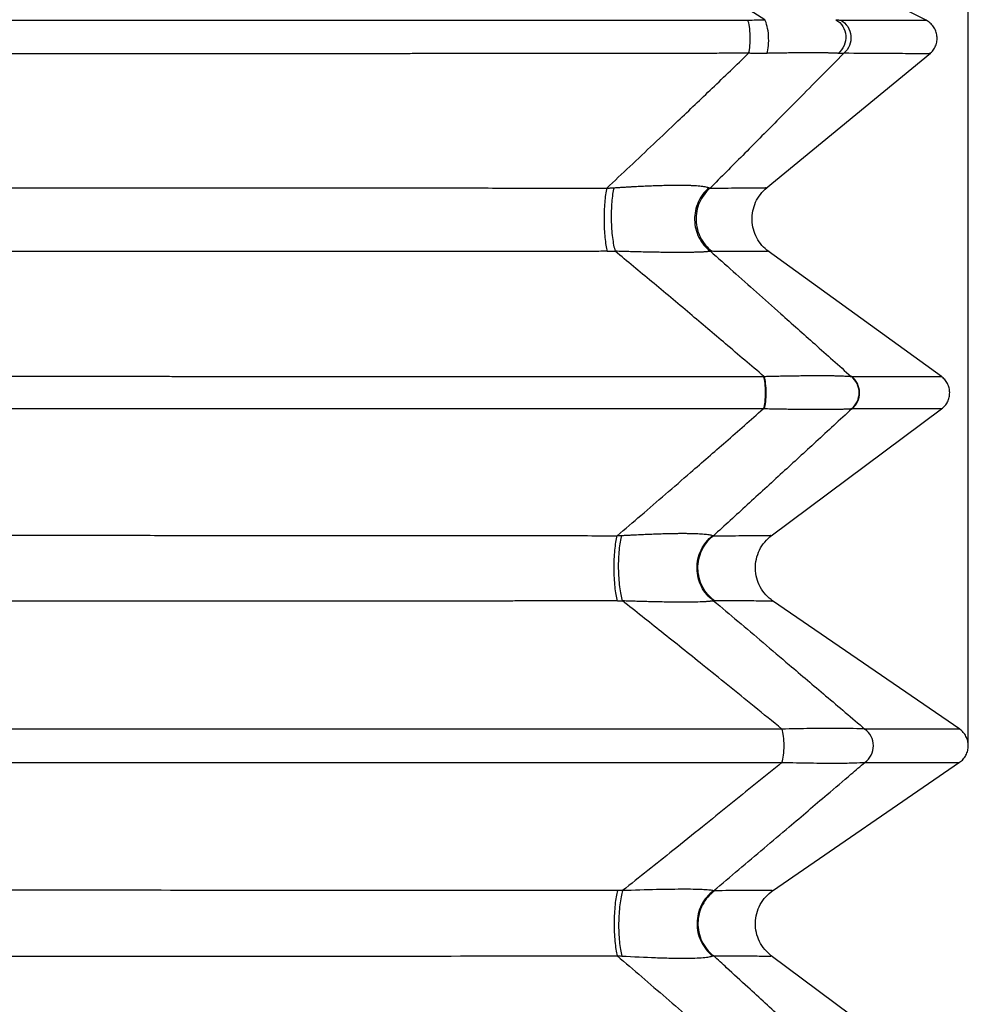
# Model space of a CAD drawing. Header units: millimetres. Extents: x 0 to 1118, y 0 to 864.
# Tile 15 of 25: x 498 to 592, y 487 to 585. Entities that reach past the tile are written whole.
import ezdxf

# ---------------------------------------------------------------- set-up
doc = ezdxf.new("R2010")
doc.units = ezdxf.units.MM
doc.header["$LTSCALE"] = 4
doc.layers.add('DIMENSIONS', color=140, linetype='Continuous', lineweight=25)
doc.styles.add('SLDTEXTSTYLE0', font='TXT', dxfattribs={"width": 0.7})
doc.dimstyles.new('SLDDIMSTYLE2', dxfattribs={"dimtxt": 8.632031, "dimasz": 13.208, "dimexe": 0, "dimexo": 0.0625, "dimgap": 2.158008, "dimtad": 0, "dimtih": 1, "dimtoh": 1, "dimdec": 1, "dimrnd": 1e-09, "dimzin": 12, "dimdsep": 46, "dimtxsty": 'SLDTEXTSTYLE0', "dimsah": 1, "dimcen": 0.09, "dimadec": 0, "dimazin": 3, "dimtfac": 1, "dimtdec": 1, "dimtofl": 0, "dimtmove": 0, "dimatfit": 3, "dimfxl": 0, "dimfrac": 2, "dimtolj": 1, "dimtzin": 12, "dimarcsym": 0})

# ---------------------------------------------------------------- blocks, each defined once
blk = doc.blocks.new('_D_5')
at = {"layer": 'DIMENSIONS'}
for p, q in [((404.042, 517.907), (404.042, 739.463)), ((591.953, 517.907), (591.953, 739.463)), ((404.042, 726.763), (473.453, 726.763)), ((485.15, 726.763), (482.251, 726.763)), ((482.251, 726.763), (482.251, 713.043)), ((510.8, 726.763), (513.699, 726.763)), ((513.699, 726.763), (513.699, 713.043)), ((591.953, 726.763), (522.497, 726.763)), ((482.251, 713.043), (485.15, 713.043)), ((513.699, 713.043), (510.8, 713.043))]:
    blk.add_line(p, q, dxfattribs=at)
for points in [[(404.042, 726.763), (417.25, 724.731), (417.25, 728.795)], [(591.953, 726.763), (578.745, 728.795), (578.745, 724.731)]]:
    blk.add_solid(points, dxfattribs=at)
at = {"layer": 'DIMENSIONS', "char_height": 8.4667, "attachment_point": 1, "style": 'SLDTEXTSTYLE0'}
for s, insert in [('187.9', (481.559, 739.609)), ('7.40', (485.15, 723.958))]:
    blk.add_mtext(s, dxfattribs=dict(at, insert=insert))

msp = doc.modelspace()

# ---------------------------------------------------------------- linework, layer by layer
for p, q in [((587.781, 584.515), (549, 604.337)), ((571.948, 567.876), (588.207, 581.244)), ((589.303, 549.214), (572.14, 561.63)), ((572.43, 533.428), (589.321, 546.007)), ((591.108, 514.267), (572.562, 526.995)), ((572.562, 498.26), (591.107, 510.987)), ((589.321, 479.248), (572.43, 491.826))]:
    msp.add_line(p, q)
for centre, radius, start, end in [((556.134, 610.753), 49.134, 270.05941, 270.98847), ((566.595, 563.891), 2.272, 265.38982, 269.56075), ((557.159, 577.324), 50.344, 270.0579, 270.63049), ((566.85, 529.259), 2.267, 267.02733, 269.64805), ((557.159, 447.931), 50.344, 89.36951, 89.9421), ((566.85, 495.995), 2.267, 90.35195, 92.97267)]:
    msp.add_arc(centre, radius, start, end)
for points, knots in [([(571.794, 584.571), (569.886, 585.762), (566.107, 588.123), (560.462, 591.585), (554.763, 595.021), (549.009, 598.408), (543.485, 601.58), (539.915, 603.547), (538.297, 604.437)], [0, 0, 0, 0, 0.173904, 0.344524, 0.510787, 0.68639, 0.857947, 1, 1, 1, 1]), ([(425.874, 584.536), (426.247, 584.535), (427.722, 584.535), (429.83, 584.534), (432.418, 584.532), (435.391, 584.531), (439.219, 584.529), (445.195, 584.526), (452.675, 584.524), (464.79, 584.52), (479.891, 584.516), (492.212, 584.515), (498.565, 584.515), (499.324, 584.515), (500.65, 584.515), (503.304, 584.515), (507.131, 584.516), (511.677, 584.516), (517.604, 584.517), (525.129, 584.518), (532.262, 584.52), (537.592, 584.522), (540.873, 584.523), (544.149, 584.524), (547.419, 584.525), (550.683, 584.526), (553.941, 584.528), (557.192, 584.529), (560.436, 584.531), (563.672, 584.532), (566.901, 584.534), (569.047, 584.535), (570.12, 584.536)], [0, 0, 0, 0, 0.007885, 0.031251, 0.044548, 0.062502, 0.093865, 0.125004, 0.187751, 0.250005, 0.376839, 0.49998, 0.503886, 0.507793, 0.515606, 0.531231, 0.562482, 0.594503, 0.624985, 0.684798, 0.74999, 0.772731, 0.795471, 0.818208, 0.840943, 0.863674, 0.886404, 0.90913, 0.931853, 0.954572, 0.977288, 1, 1, 1, 1]), ([(570.199, 581.241), (570.257, 581.449), (570.302, 581.719), (570.359, 582.319), (570.37, 582.65), (570.355, 583.297), (570.328, 583.612), (570.244, 584.154), (570.187, 584.38), (570.12, 584.536)], [0, 0, 0, 0, 0.25, 0.25, 0.5, 0.5, 0.75, 0.75, 1, 1, 1, 1]), ([(572.006, 581.236), (572.079, 581.438), (572.133, 581.706), (572.192, 582.311), (572.196, 582.646), (572.154, 583.305), (572.108, 583.627), (571.975, 584.181), (571.889, 584.413), (571.794, 584.571)], [0, 0, 0, 0, 0.25, 0.25, 0.5, 0.5, 0.75, 0.75, 1, 1, 1, 1]), ([(578.857, 584.571), (579.131, 584.413), (579.366, 584.181), (579.702, 583.627), (579.802, 583.305), (579.844, 582.646), (579.786, 582.311), (579.524, 581.706), (579.321, 581.438), (579.069, 581.236)], [0, 0, 0, 0, 0.25, 0.25, 0.5, 0.5, 0.75, 0.75, 1, 1, 1, 1]), ([(579.324, 584.536), (579.601, 584.38), (579.84, 584.154), (580.189, 583.612), (580.298, 583.297), (580.359, 582.65), (580.311, 582.319), (580.071, 581.719), (579.878, 581.449), (579.635, 581.241)], [0, 0, 0, 0, 0.25, 0.25, 0.5, 0.5, 0.75, 0.75, 1, 1, 1, 1]), ([(579.324, 584.536), (580.627, 584.533), (583.236, 584.527), (585.811, 584.52), (587.477, 584.516), (587.68, 584.516), (587.781, 584.516)], [0, 0, 0, 0, 0.249821, 0.500063, 0.750319, 1, 1, 1, 1]), ([(588.141, 581.19), (588.261, 581.304), (588.501, 581.532), (588.741, 581.972), (588.872, 582.453), (588.88, 582.952), (588.765, 583.438), (588.534, 583.879), (588.206, 584.258), (587.923, 584.43), (587.781, 584.516)], [0, 0, 0, 0, 0.125, 0.250001, 0.375002, 0.499999, 0.624999, 0.749997, 0.874998, 1, 1, 1, 1]), ([(570.199, 581.241), (569.642, 581.241), (568.529, 581.239), (566.857, 581.237), (565.183, 581.234), (563.506, 581.232), (561.828, 581.23), (560.148, 581.228), (558.467, 581.226), (556.783, 581.224), (555.098, 581.222), (553.411, 581.22), (551.723, 581.218), (550.033, 581.216), (548.341, 581.214), (546.648, 581.213), (544.954, 581.211), (543.258, 581.21), (541.561, 581.208), (539.863, 581.207), (538.164, 581.205), (536.463, 581.204), (534.761, 581.203), (533.058, 581.201), (531.355, 581.2), (529.65, 581.199), (527.944, 581.198), (526.238, 581.197), (524.53, 581.196), (522.822, 581.195), (521.113, 581.195), (519.404, 581.194), (517.693, 581.193), (515.983, 581.193), (514.271, 581.192), (512.56, 581.191), (510.848, 581.191), (509.135, 581.191), (507.422, 581.19), (505.709, 581.19), (503.996, 581.19), (502.282, 581.19), (500.569, 581.189), (498.855, 581.189), (497.141, 581.189), (495.428, 581.189), (493.714, 581.19), (492.001, 581.19), (490.287, 581.19), (488.574, 581.19), (486.861, 581.191), (485.149, 581.191), (483.437, 581.191), (481.725, 581.192), (480.014, 581.193), (478.303, 581.193), (476.593, 581.194), (474.883, 581.195), (473.174, 581.195), (471.466, 581.196), (469.759, 581.197), (468.052, 581.198), (466.346, 581.199), (464.641, 581.2), (462.938, 581.201), (461.235, 581.203), (459.533, 581.204), (457.832, 581.205), (456.133, 581.207), (454.434, 581.208), (452.737, 581.21), (451.042, 581.211), (449.347, 581.213), (447.654, 581.214), (445.963, 581.216), (444.273, 581.218), (442.584, 581.22), (440.897, 581.222), (439.212, 581.224), (437.528, 581.226), (435.847, 581.228), (434.167, 581.23), (432.488, 581.232), (430.812, 581.234), (429.138, 581.237), (427.465, 581.239), (426.352, 581.241), (425.796, 581.241)], [0, 0, 0, 0, 0.011775, 0.02355, 0.035324, 0.047097, 0.058869, 0.070641, 0.082412, 0.094182, 0.105951, 0.117721, 0.129489, 0.141257, 0.153024, 0.164791, 0.176557, 0.188323, 0.200088, 0.211853, 0.223617, 0.235381, 0.247144, 0.258907, 0.27067, 0.282432, 0.294194, 0.305956, 0.317717, 0.329478, 0.341239, 0.352999, 0.36476, 0.37652, 0.38828, 0.40004, 0.411799, 0.423559, 0.435318, 0.447077, 0.458837, 0.470596, 0.482355, 0.494114, 0.505873, 0.517632, 0.529391, 0.54115, 0.55291, 0.564669, 0.576429, 0.588188, 0.599948, 0.611708, 0.623468, 0.635228, 0.646989, 0.65875, 0.670511, 0.682272, 0.694033, 0.705795, 0.717558, 0.72932, 0.741083, 0.752846, 0.76461, 0.776374, 0.788139, 0.799904, 0.81167, 0.823436, 0.835202, 0.84697, 0.858737, 0.870506, 0.882274, 0.894044, 0.905814, 0.917585, 0.929356, 0.941128, 0.952901, 0.964675, 0.976449, 0.988224, 1, 1, 1, 1]), ([(556.149, 567.879), (556.911, 568.594), (558.46, 570.048), (560.812, 572.27), (563.533, 574.853), (566.672, 577.85), (568.998, 580.086), (570.199, 581.241)], [0, 0, 0, 0, 0.161617, 0.3284122, 0.5003733, 0.7419895, 1, 1, 1, 1]), ([(579.635, 581.241), (578.866, 580.463), (577.361, 578.939), (575.152, 576.707), (572.582, 574.112), (569.67, 571.177), (567.464, 568.961), (566.386, 567.879)], [0, 0, 0, 0, 0.173827, 0.340368, 0.499627, 0.755637, 1, 1, 1, 1]), ([(572.006, 581.236), (571.859, 581.234), (571.564, 581.229), (571.115, 581.228), (570.66, 581.231), (570.353, 581.238), (570.199, 581.241)], [0, 0, 0, 0, 0.246678, 0.495549, 0.746645, 1, 1, 1, 1]), ([(579.069, 581.236), (579.027, 581.238), (578.942, 581.243), (578.802, 581.249), (578.655, 581.255), (578.499, 581.26), (578.335, 581.265), (578.162, 581.27), (577.981, 581.274), (577.792, 581.277), (577.594, 581.28), (577.389, 581.282), (577.175, 581.284), (576.954, 581.286), (576.724, 581.287), (576.486, 581.287), (576.241, 581.287), (575.987, 581.287), (575.726, 581.286), (575.458, 581.284), (575.181, 581.282), (574.897, 581.28), (574.605, 581.277), (574.306, 581.274), (573.999, 581.27), (573.685, 581.265), (573.364, 581.261), (573.035, 581.255), (572.699, 581.249), (572.356, 581.243), (572.123, 581.239), (572.006, 581.236)], [0, 0, 0, 0, 0.0361278, 0.071911, 0.1073723, 0.1425352, 0.1774233, 0.2120612, 0.2464739, 0.2806867, 0.3147252, 0.3486157, 0.3823845, 0.4160583, 0.4496639, 0.4832284, 0.516779, 0.5503429, 0.5839474, 0.6176197, 0.6513869, 0.6852759, 0.7193133, 0.7535252, 0.7879375, 0.8225754, 0.8574638, 0.892627, 0.9280887, 0.9638722, 1, 1, 1, 1]), ([(579.635, 581.241), (579.592, 581.238), (579.507, 581.231), (579.369, 581.228), (579.224, 581.229), (579.121, 581.234), (579.069, 581.236)], [0, 0, 0, 0, 0.253347, 0.504441, 0.753315, 1, 1, 1, 1]), ([(588.141, 581.19), (588.141, 581.19), (588.319, 581.189), (587.706, 581.192), (586.194, 581.201), (583.561, 581.217), (580.943, 581.233), (579.635, 581.241)], [0, 0, 0, 0, 0.000014, 0.24978, 0.500012, 0.750222, 1, 1, 1, 1]), ([(439.846, 567.879), (440.435, 567.88), (441.614, 567.881), (443.389, 567.884), (445.172, 567.886), (446.962, 567.889), (448.76, 567.891), (450.565, 567.893), (452.379, 567.895), (454.199, 567.897), (456.027, 567.899), (457.863, 567.901), (459.706, 567.902), (461.556, 567.904), (463.413, 567.905), (465.278, 567.907), (467.149, 567.908), (469.028, 567.91), (470.913, 567.911), (472.806, 567.912), (474.705, 567.913), (476.611, 567.914), (478.523, 567.915), (480.443, 567.916), (482.368, 567.916), (484.301, 567.917), (486.239, 567.918), (488.184, 567.918), (490.135, 567.919), (492.092, 567.919), (494.055, 567.919), (496.024, 567.919), (498.5, 567.919), (501.478, 567.919), (504.955, 567.919), (508.426, 567.918), (511.891, 567.917), (515.349, 567.916), (518.8, 567.915), (522.243, 567.913), (525.678, 567.911), (529.105, 567.908), (532.522, 567.906), (535.929, 567.903), (539.327, 567.9), (542.714, 567.896), (546.09, 567.892), (549.455, 567.888), (552.808, 567.884), (555.036, 567.88), (556.149, 567.879)], [0, 0, 0, 0, 0.015374, 0.030799, 0.046275, 0.061802, 0.077379, 0.093007, 0.108685, 0.124414, 0.140193, 0.156023, 0.171903, 0.187834, 0.203814, 0.219845, 0.235926, 0.252057, 0.268238, 0.28447, 0.300751, 0.317082, 0.333463, 0.349893, 0.366374, 0.382904, 0.399484, 0.416113, 0.432792, 0.44952, 0.466297, 0.483124, 0.5, 0.529757, 0.559473, 0.589147, 0.618779, 0.648368, 0.677915, 0.707418, 0.736878, 0.766294, 0.795666, 0.824993, 0.854275, 0.883512, 0.912703, 0.941849, 0.970948, 1, 1, 1, 1]), ([(556.149, 567.879), (556.062, 567.491), (555.992, 567), (555.899, 565.904), (555.877, 565.301), (555.883, 564.103), (555.913, 563.508), (556.018, 562.445), (556.094, 561.977), (556.185, 561.619)], [0, 0, 0, 0, 0.25, 0.25, 0.5, 0.5, 0.75, 0.75, 1, 1, 1, 1]), ([(556.149, 567.879), (556.267, 567.885), (556.502, 567.897), (556.737, 567.912), (556.854, 567.92)], [0, 0, 0, 0, 0.501523, 1, 1, 1, 1]), ([(556.854, 567.92), (556.76, 567.536), (556.687, 567.045), (556.597, 565.946), (556.58, 565.34), (556.604, 564.132), (556.646, 563.532), (556.78, 562.459), (556.873, 561.987), (556.982, 561.626)], [0, 0, 0, 0, 0.25, 0.25, 0.5, 0.5, 0.75, 0.75, 1, 1, 1, 1]), ([(556.854, 567.92), (556.984, 567.928), (557.244, 567.945), (557.628, 567.969), (558.005, 567.992), (558.375, 568.013), (558.737, 568.033), (559.091, 568.052), (559.438, 568.069), (559.778, 568.086), (560.109, 568.1), (560.433, 568.114), (560.749, 568.126), (561.058, 568.137), (561.358, 568.146), (561.651, 568.155), (561.936, 568.162), (562.212, 568.167), (562.481, 568.172), (562.742, 568.175), (562.995, 568.177), (563.32, 568.178), (563.707, 568.176), (564.137, 568.168), (564.531, 568.155), (564.891, 568.137), (565.215, 568.114), (565.503, 568.086), (565.755, 568.052), (565.971, 568.013), (566.152, 567.969), (566.24, 567.936), (566.284, 567.92)], [0, 0, 0, 0, 0.027651, 0.054909, 0.081789, 0.108309, 0.134487, 0.160341, 0.185891, 0.211156, 0.236156, 0.260914, 0.285449, 0.309786, 0.333945, 0.357952, 0.381828, 0.4056, 0.42929, 0.452925, 0.476529, 0.500126, 0.547291, 0.594584, 0.642203, 0.690341, 0.739187, 0.78892, 0.839712, 0.891724, 0.945106, 1, 1, 1, 1]), ([(566.284, 567.92), (565.828, 567.536), (565.457, 567.045), (564.963, 565.946), (564.839, 565.34), (564.864, 564.132), (565.012, 563.532), (565.55, 562.459), (565.94, 561.987), (566.412, 561.626)], [0, 0, 0, 0, 0.25, 0.25, 0.5, 0.5, 0.75, 0.75, 1, 1, 1, 1]), ([(566.386, 567.879), (565.937, 567.491), (565.575, 567), (565.096, 565.904), (564.98, 565.301), (565.017, 564.103), (565.17, 563.508), (565.714, 562.445), (566.105, 561.977), (566.577, 561.619)], [0, 0, 0, 0, 0.25, 0.25, 0.5, 0.5, 0.75, 0.75, 1, 1, 1, 1]), ([(566.284, 567.92), (566.302, 567.912), (566.338, 567.897), (566.37, 567.885), (566.386, 567.879)], [0, 0, 0, 0, 0.498479, 1, 1, 1, 1]), ([(566.386, 567.879), (567.365, 567.886), (569.325, 567.901), (571.076, 567.913), (571.976, 567.919), (571.908, 567.919), (571.886, 567.919)], [0, 0, 0, 0, 0.28462, 0.570315, 0.856687, 1, 1, 1, 1]), ([(572.197, 561.589), (571.962, 561.784), (571.493, 562.173), (570.979, 562.941), (570.641, 563.795), (570.509, 564.705), (570.585, 565.622), (570.869, 566.495), (571.334, 567.292), (571.779, 567.71), (572.001, 567.919)], [0, 0, 0, 0, 0.125001, 0.250003, 0.375004, 0.500003, 0.625003, 0.750002, 0.875001, 1, 1, 1, 1]), ([(556.185, 561.619), (555.645, 561.618), (554.564, 561.617), (552.94, 561.615), (551.313, 561.614), (549.683, 561.612), (548.051, 561.611), (546.415, 561.609), (544.777, 561.608), (543.136, 561.606), (541.493, 561.605), (539.846, 561.604), (538.198, 561.603), (536.546, 561.602), (534.893, 561.6), (533.237, 561.599), (531.578, 561.598), (529.917, 561.597), (528.254, 561.596), (526.589, 561.596), (524.922, 561.595), (523.253, 561.594), (521.581, 561.593), (519.908, 561.593), (518.232, 561.592), (516.555, 561.592), (514.876, 561.591), (513.195, 561.591), (511.512, 561.59), (509.828, 561.59), (508.142, 561.59), (506.455, 561.589), (504.766, 561.589), (503.076, 561.589), (501.384, 561.589), (499.691, 561.589), (497.279, 561.589), (494.156, 561.589), (490.332, 561.59), (486.535, 561.59), (482.765, 561.591), (479.022, 561.592), (475.308, 561.593), (471.622, 561.595), (467.965, 561.597), (464.338, 561.599), (460.742, 561.601), (457.175, 561.603), (453.64, 561.606), (450.136, 561.609), (446.664, 561.612), (443.224, 561.615), (440.945, 561.618), (439.81, 561.619)], [0, 0, 0, 0, 0.014096, 0.028203, 0.042322, 0.056452, 0.070594, 0.084747, 0.098912, 0.113088, 0.127275, 0.141474, 0.155684, 0.169905, 0.184137, 0.19838, 0.212635, 0.2269, 0.241177, 0.255464, 0.269763, 0.284072, 0.298393, 0.312724, 0.327066, 0.341419, 0.355783, 0.370157, 0.384542, 0.398938, 0.413344, 0.427761, 0.442188, 0.456626, 0.471074, 0.485533, 0.500002, 0.532876, 0.565534, 0.597978, 0.630206, 0.662218, 0.694014, 0.725593, 0.756955, 0.788099, 0.819026, 0.849735, 0.880226, 0.910498, 0.940551, 0.970385, 1, 1, 1, 1]), ([(571.709, 549.227), (570.447, 550.301), (568.008, 552.377), (564.304, 555.507), (560.659, 558.568), (558.187, 560.623), (556.982, 561.626)], [0, 0, 0, 0, 0.258565, 0.499633, 0.755917, 1, 1, 1, 1]), ([(566.412, 561.626), (566.391, 561.622), (566.349, 561.614), (566.273, 561.603), (566.189, 561.592), (566.095, 561.582), (565.993, 561.572), (565.881, 561.563), (565.76, 561.555), (565.63, 561.547), (565.491, 561.54), (565.343, 561.534), (565.185, 561.528), (565.02, 561.523), (564.845, 561.519), (564.661, 561.515), (564.468, 561.511), (564.267, 561.509), (564.057, 561.507), (563.838, 561.505), (563.611, 561.504), (563.296, 561.504), (562.881, 561.505), (562.35, 561.509), (561.787, 561.514), (561.192, 561.523), (560.566, 561.534), (559.909, 561.547), (559.221, 561.563), (558.502, 561.582), (557.754, 561.603), (557.241, 561.618), (556.982, 561.626)], [0, 0, 0, 0, 0.027644, 0.054893, 0.081763, 0.108272, 0.134438, 0.16028, 0.185816, 0.211068, 0.236055, 0.260799, 0.285322, 0.309646, 0.333795, 0.357791, 0.381659, 0.405424, 0.429108, 0.452738, 0.476339, 0.499934, 0.547146, 0.594474, 0.642119, 0.690276, 0.739136, 0.788881, 0.839682, 0.891702, 0.945095, 1, 1, 1, 1]), ([(566.412, 561.626), (567.161, 560.963), (568.683, 559.615), (571.006, 557.552), (573.701, 555.155), (576.827, 552.371), (579.154, 550.294), (580.359, 549.219)], [0, 0, 0, 0, 0.161363, 0.328157, 0.500367, 0.741425, 1, 1, 1, 1]), ([(572.072, 561.59), (572.054, 561.59), (572.017, 561.59), (571.949, 561.59), (571.872, 561.591), (571.785, 561.591), (571.687, 561.592), (571.58, 561.592), (571.462, 561.593), (571.335, 561.593), (571.198, 561.594), (571.052, 561.595), (570.896, 561.596), (570.731, 561.597), (570.556, 561.598), (570.373, 561.598), (570.18, 561.599), (569.978, 561.601), (569.767, 561.602), (569.548, 561.603), (569.32, 561.604), (569.083, 561.605), (568.837, 561.607), (568.584, 561.608), (568.321, 561.609), (568.051, 561.611), (567.773, 561.612), (567.486, 561.614), (567.191, 561.615), (566.89, 561.617), (566.681, 561.618), (566.577, 561.619)], [0, 0, 0, 0, 0.035974, 0.071842, 0.107605, 0.143261, 0.178812, 0.214256, 0.249595, 0.284826, 0.319952, 0.354971, 0.389884, 0.42469, 0.459389, 0.493981, 0.528467, 0.562845, 0.597117, 0.631281, 0.665339, 0.699289, 0.733131, 0.766867, 0.800494, 0.834015, 0.867427, 0.900732, 0.933929, 0.967019, 1, 1, 1, 1]), ([(571.709, 549.227), (571.837, 549.23), (572.091, 549.237), (572.465, 549.246), (572.833, 549.254), (573.194, 549.262), (573.548, 549.27), (573.894, 549.276), (574.233, 549.283), (574.565, 549.288), (574.889, 549.293), (575.205, 549.298), (575.514, 549.302), (575.815, 549.305), (576.109, 549.308), (576.395, 549.31), (576.672, 549.311), (576.942, 549.312), (577.282, 549.313), (577.681, 549.311), (578.124, 549.308), (578.537, 549.302), (578.921, 549.294), (579.273, 549.284), (579.594, 549.271), (579.883, 549.256), (580.143, 549.239), (580.286, 549.226), (580.359, 549.219)], [0, 0, 0, 0, 0.031136, 0.06196, 0.09249, 0.122743, 0.152738, 0.182493, 0.212028, 0.241361, 0.270512, 0.299502, 0.328351, 0.357079, 0.385709, 0.414261, 0.442756, 0.471217, 0.499665, 0.553386, 0.607249, 0.661398, 0.715974, 0.771118, 0.826965, 0.883644, 0.941283, 1, 1, 1, 1]), ([(424.341, 549.227), (424.908, 549.227), (426.04, 549.227), (427.742, 549.227), (429.446, 549.227), (431.153, 549.228), (432.861, 549.228), (434.572, 549.228), (436.284, 549.228), (437.999, 549.229), (439.716, 549.229), (441.434, 549.229), (443.154, 549.229), (444.877, 549.23), (446.6, 549.23), (448.326, 549.23), (450.053, 549.23), (451.782, 549.23), (453.512, 549.231), (455.244, 549.231), (456.977, 549.231), (458.711, 549.231), (460.447, 549.231), (462.184, 549.231), (463.922, 549.231), (465.661, 549.232), (467.401, 549.232), (469.143, 549.232), (470.885, 549.232), (472.628, 549.232), (474.372, 549.232), (476.117, 549.232), (477.862, 549.232), (479.609, 549.232), (481.355, 549.232), (483.103, 549.232), (484.851, 549.233), (486.599, 549.233), (488.348, 549.233), (490.097, 549.233), (491.846, 549.233), (493.596, 549.233), (495.345, 549.233), (497.095, 549.233), (498.845, 549.233), (500.595, 549.233), (502.345, 549.233), (504.095, 549.233), (505.844, 549.233), (507.594, 549.233), (509.343, 549.233), (511.091, 549.233), (512.84, 549.232), (514.588, 549.232), (516.335, 549.232), (518.082, 549.232), (519.828, 549.232), (521.574, 549.232), (523.319, 549.232), (525.063, 549.232), (526.806, 549.232), (528.548, 549.232), (530.29, 549.232), (532.03, 549.231), (533.769, 549.231), (535.508, 549.231), (537.245, 549.231), (538.98, 549.231), (540.715, 549.231), (542.448, 549.231), (544.18, 549.23), (545.91, 549.23), (547.639, 549.23), (549.366, 549.23), (551.092, 549.23), (552.816, 549.229), (554.538, 549.229), (556.259, 549.229), (557.977, 549.229), (559.694, 549.228), (561.409, 549.228), (563.122, 549.228), (564.832, 549.228), (566.541, 549.227), (568.247, 549.227), (569.952, 549.227), (571.086, 549.227), (571.653, 549.227)], [0, 0, 0, 0, 0.011757, 0.023514, 0.035271, 0.047029, 0.058786, 0.070544, 0.082302, 0.09406, 0.105818, 0.117576, 0.129335, 0.141093, 0.152852, 0.164611, 0.17637, 0.18813, 0.199889, 0.211649, 0.223409, 0.235169, 0.246929, 0.258689, 0.27045, 0.28221, 0.293971, 0.305733, 0.317494, 0.329255, 0.341017, 0.352779, 0.364541, 0.376303, 0.388065, 0.399828, 0.411591, 0.423354, 0.435117, 0.44688, 0.458644, 0.470407, 0.482171, 0.493935, 0.5057, 0.517464, 0.529229, 0.540994, 0.552759, 0.564525, 0.57629, 0.588056, 0.599822, 0.611588, 0.623355, 0.635121, 0.646888, 0.658655, 0.670423, 0.68219, 0.693958, 0.705726, 0.717494, 0.729262, 0.741031, 0.7528, 0.764569, 0.776338, 0.788108, 0.799878, 0.811648, 0.823418, 0.835188, 0.846959, 0.85873, 0.870501, 0.882272, 0.894044, 0.905816, 0.917588, 0.929361, 0.941133, 0.952906, 0.964679, 0.976453, 0.988226, 1, 1, 1, 1]), ([(571.653, 549.227), (571.713, 549.043), (571.763, 548.799), (571.831, 548.244), (571.849, 547.933), (571.849, 547.309), (571.832, 546.998), (571.765, 546.44), (571.716, 546.194), (571.657, 546.008)], [0, 0, 0, 0, 0.25, 0.25, 0.5, 0.5, 0.75, 0.75, 1, 1, 1, 1]), ([(571.709, 549.227), (571.77, 549.043), (571.821, 548.799), (571.89, 548.243), (571.908, 547.932), (571.91, 547.308), (571.893, 546.996), (571.826, 546.438), (571.777, 546.193), (571.717, 546.007)], [0, 0, 0, 0, 0.25, 0.25, 0.5, 0.5, 0.75, 0.75, 1, 1, 1, 1]), ([(580.372, 546.002), (580.614, 546.189), (580.813, 546.434), (581.083, 546.992), (581.153, 547.304), (581.151, 547.926), (581.078, 548.237), (580.803, 548.792), (580.602, 549.035), (580.359, 549.219)], [0, 0, 0, 0, 0.25, 0.25, 0.5, 0.5, 0.75, 0.75, 1, 1, 1, 1]), ([(580.394, 549.219), (581.766, 549.22), (584.511, 549.222), (587.218, 549.223), (588.971, 549.224), (589.183, 549.224), (589.289, 549.224)], [0, 0, 0, 0, 0.249868, 0.500196, 0.75052, 1, 1, 1, 1]), ([(580.415, 546.006), (580.657, 546.193), (580.855, 546.439), (581.123, 546.996), (581.192, 547.307), (581.188, 547.929), (581.115, 548.239), (580.839, 548.793), (580.638, 549.035), (580.394, 549.219)], [0, 0, 0, 0, 0.25, 0.25, 0.5, 0.5, 0.75, 0.75, 1, 1, 1, 1]), ([(589.312, 546), (589.431, 546.102), (589.669, 546.305), (589.924, 546.705), (590.084, 547.148), (590.136, 547.618), (590.077, 548.086), (589.911, 548.527), (589.651, 548.924), (589.41, 549.124), (589.29, 549.224)], [0, 0, 0, 0, 0.124994, 0.249999, 0.375001, 0.499994, 0.625001, 0.749995, 0.875, 1, 1, 1, 1]), ([(571.657, 546.008), (571.09, 546.008), (569.956, 546.008), (568.253, 546.008), (566.547, 546.007), (564.84, 546.007), (563.13, 546.007), (561.418, 546.007), (559.704, 546.006), (557.988, 546.006), (556.27, 546.006), (554.55, 546.006), (552.829, 546.005), (551.105, 546.005), (549.38, 546.005), (547.654, 546.005), (545.926, 546.005), (544.196, 546.005), (542.465, 546.004), (540.732, 546.004), (538.998, 546.004), (537.263, 546.004), (535.526, 546.004), (533.788, 546.004), (532.05, 546.003), (530.31, 546.003), (528.569, 546.003), (526.827, 546.003), (525.084, 546.003), (523.34, 546.003), (521.595, 546.003), (519.85, 546.003), (518.104, 546.003), (516.357, 546.003), (514.61, 546.003), (512.862, 546.002), (511.114, 546.002), (509.365, 546.002), (507.616, 546.002), (505.867, 546.002), (504.117, 546.002), (502.368, 546.002), (500.618, 546.002), (498.868, 546.002), (497.118, 546.002), (495.368, 546.002), (493.618, 546.002), (491.868, 546.002), (490.119, 546.002), (488.369, 546.002), (486.621, 546.002), (484.872, 546.002), (483.124, 546.002), (481.376, 546.003), (479.629, 546.003), (477.882, 546.003), (476.136, 546.003), (474.391, 546.003), (472.647, 546.003), (470.903, 546.003), (469.161, 546.003), (467.419, 546.003), (465.678, 546.003), (463.938, 546.003), (462.199, 546.004), (460.462, 546.004), (458.726, 546.004), (456.99, 546.004), (455.257, 546.004), (453.524, 546.004), (451.793, 546.005), (450.064, 546.005), (448.336, 546.005), (446.61, 546.005), (444.885, 546.005), (443.162, 546.005), (441.441, 546.006), (439.721, 546.006), (438.004, 546.006), (436.288, 546.006), (434.575, 546.007), (432.863, 546.007), (431.153, 546.007), (429.446, 546.007), (427.741, 546.008), (426.038, 546.008), (424.905, 546.008), (424.338, 546.008)], [0, 0, 0, 0, 0.011767, 0.023533, 0.0353, 0.047066, 0.058833, 0.070599, 0.082365, 0.094131, 0.105897, 0.117663, 0.129429, 0.141195, 0.152961, 0.164727, 0.176493, 0.188258, 0.200024, 0.211789, 0.223555, 0.23532, 0.247086, 0.258851, 0.270616, 0.282381, 0.294147, 0.305912, 0.317677, 0.329442, 0.341207, 0.352972, 0.364737, 0.376501, 0.388266, 0.400031, 0.411796, 0.42356, 0.435325, 0.44709, 0.458854, 0.470619, 0.482383, 0.494147, 0.505912, 0.517676, 0.529441, 0.541205, 0.552969, 0.564733, 0.576498, 0.588262, 0.600026, 0.61179, 0.623554, 0.635318, 0.647082, 0.658846, 0.67061, 0.682374, 0.694138, 0.705902, 0.717666, 0.72943, 0.741194, 0.752958, 0.764722, 0.776486, 0.78825, 0.800013, 0.811777, 0.823541, 0.835305, 0.847069, 0.858833, 0.870597, 0.882361, 0.894125, 0.905889, 0.917653, 0.929416, 0.94118, 0.952944, 0.964708, 0.976472, 0.988236, 1, 1, 1, 1]), ([(557.187, 533.441), (557.971, 534.113), (559.565, 535.479), (561.986, 537.569), (564.788, 539.997), (568.021, 542.816), (570.417, 544.92), (571.657, 546.008)], [0, 0, 0, 0, 0.161445, 0.328234, 0.500354, 0.741618, 1, 1, 1, 1]), ([(580.415, 546.006), (579.233, 544.917), (576.947, 542.811), (573.493, 539.637), (570.109, 536.531), (567.828, 534.446), (566.715, 533.429)], [0, 0, 0, 0, 0.258386, 0.499633, 0.755827, 1, 1, 1, 1]), ([(580.372, 546.002), (580.334, 546), (580.259, 545.995), (580.135, 545.987), (580.001, 545.98), (579.859, 545.974), (579.708, 545.968), (579.548, 545.962), (579.379, 545.957), (579.201, 545.953), (579.015, 545.948), (578.819, 545.945), (578.616, 545.942), (578.403, 545.939), (578.183, 545.937), (577.954, 545.935), (577.716, 545.934), (577.47, 545.933), (577.141, 545.933), (576.718, 545.933), (576.188, 545.936), (575.629, 545.941), (575.043, 545.947), (574.43, 545.955), (573.79, 545.965), (573.124, 545.977), (572.432, 545.991), (571.957, 546.001), (571.717, 546.007)], [0, 0, 0, 0, 0.03119, 0.062065, 0.092643, 0.122942, 0.15298, 0.182775, 0.212347, 0.241715, 0.270898, 0.299916, 0.328791, 0.357543, 0.386193, 0.414761, 0.44327, 0.47174, 0.500193, 0.553889, 0.607716, 0.661821, 0.716347, 0.771432, 0.827212, 0.883817, 0.941373, 1, 1, 1, 1]), ([(589.311, 546), (589.205, 546), (588.993, 546), (587.24, 546.001), (584.532, 546.003), (581.787, 546.005), (580.415, 546.006)], [0, 0, 0, 0, 0.2496153, 0.4998944, 0.750177, 1, 1, 1, 1]), ([(557.633, 533.464), (557.76, 533.471), (558.011, 533.485), (558.382, 533.505), (558.747, 533.524), (559.103, 533.542), (559.453, 533.559), (559.795, 533.575), (560.129, 533.59), (560.456, 533.603), (560.776, 533.615), (561.087, 533.627), (561.392, 533.637), (561.688, 533.646), (561.977, 533.653), (562.258, 533.66), (562.531, 533.666), (562.797, 533.67), (563.054, 533.674), (563.304, 533.676), (563.546, 533.677), (563.857, 533.677), (564.226, 533.675), (564.634, 533.668), (565.009, 533.657), (565.349, 533.641), (565.655, 533.621), (565.926, 533.596), (566.163, 533.567), (566.364, 533.533), (566.532, 533.495), (566.612, 533.467), (566.653, 533.453)], [0, 0, 0, 0, 0.027724, 0.055035, 0.081951, 0.108491, 0.134673, 0.160517, 0.186043, 0.211273, 0.236229, 0.260934, 0.28541, 0.309683, 0.333775, 0.357713, 0.381522, 0.405229, 0.428859, 0.45244, 0.475998, 0.499561, 0.546517, 0.593635, 0.641123, 0.689185, 0.73802, 0.787815, 0.838749, 0.890989, 0.944692, 1, 1, 1, 1]), ([(438.807, 533.441), (439.343, 533.442), (440.415, 533.443), (442.027, 533.445), (443.644, 533.447), (445.267, 533.449), (446.895, 533.451), (448.529, 533.453), (450.167, 533.455), (451.812, 533.456), (453.461, 533.458), (455.115, 533.46), (456.775, 533.461), (458.439, 533.463), (460.109, 533.464), (461.783, 533.465), (463.462, 533.467), (465.147, 533.468), (466.836, 533.469), (468.529, 533.47), (470.228, 533.471), (471.931, 533.472), (473.639, 533.473), (475.351, 533.474), (477.068, 533.475), (478.789, 533.475), (480.515, 533.476), (482.245, 533.477), (483.979, 533.477), (485.717, 533.478), (487.46, 533.478), (489.206, 533.478), (490.957, 533.479), (492.712, 533.479), (494.47, 533.479), (496.232, 533.479), (498.6, 533.479), (501.568, 533.479), (505.133, 533.479), (508.688, 533.478), (512.233, 533.477), (515.768, 533.476), (519.292, 533.475), (522.804, 533.473), (526.304, 533.471), (529.791, 533.469), (533.266, 533.466), (536.727, 533.463), (540.174, 533.46), (543.607, 533.457), (547.025, 533.453), (550.428, 533.449), (553.815, 533.445), (556.064, 533.442), (557.187, 533.441)], [0, 0, 0, 0, 0.013741, 0.027514, 0.041319, 0.055157, 0.069028, 0.08293, 0.096865, 0.110832, 0.124832, 0.138864, 0.152927, 0.167023, 0.181151, 0.195311, 0.209503, 0.223727, 0.237983, 0.252271, 0.266591, 0.280942, 0.295325, 0.30974, 0.324187, 0.338665, 0.353175, 0.367716, 0.382289, 0.396893, 0.411529, 0.426196, 0.440895, 0.455625, 0.470386, 0.485178, 0.500002, 0.529996, 0.559919, 0.589771, 0.619551, 0.649259, 0.678895, 0.708458, 0.737948, 0.767364, 0.796706, 0.825974, 0.855167, 0.884285, 0.913328, 0.942295, 0.971186, 1, 1, 1, 1]), ([(557.21, 526.98), (557.111, 527.34), (557.028, 527.822), (556.914, 528.929), (556.883, 529.552), (556.879, 530.806), (556.906, 531.435), (557.012, 532.563), (557.091, 533.062), (557.187, 533.441)], [0, 0, 0, 0, 0.25, 0.25, 0.5, 0.5, 0.75, 0.75, 1, 1, 1, 1]), ([(557.187, 533.441), (557.262, 533.444), (557.411, 533.452), (557.559, 533.46), (557.633, 533.464)], [0, 0, 0, 0, 0.50076, 1, 1, 1, 1]), ([(557.713, 526.983), (557.602, 527.345), (557.508, 527.83), (557.375, 528.943), (557.336, 529.57), (557.32, 530.829), (557.344, 531.461), (557.45, 532.59), (557.531, 533.088), (557.633, 533.464)], [0, 0, 0, 0, 0.25, 0.25, 0.5, 0.5, 0.75, 0.75, 1, 1, 1, 1]), ([(566.733, 526.995), (566.234, 527.357), (565.82, 527.841), (565.251, 528.95), (565.097, 529.573), (565.081, 530.826), (565.22, 531.454), (565.761, 532.579), (566.163, 533.076), (566.653, 533.453)], [0, 0, 0, 0, 0.25, 0.25, 0.5, 0.5, 0.75, 0.75, 1, 1, 1, 1]), ([(566.837, 526.992), (566.337, 527.352), (565.923, 527.833), (565.35, 528.936), (565.192, 529.556), (565.169, 530.803), (565.303, 531.428), (565.834, 532.552), (566.23, 533.049), (566.715, 533.429)], [0, 0, 0, 0, 0.25, 0.25, 0.5, 0.5, 0.75, 0.75, 1, 1, 1, 1]), ([(566.653, 533.453), (566.664, 533.448), (566.685, 533.44), (566.705, 533.433), (566.715, 533.429)], [0, 0, 0, 0, 0.49921, 1, 1, 1, 1]), ([(566.715, 533.429), (567.723, 533.436), (569.743, 533.45), (571.543, 533.462), (572.463, 533.468), (572.389, 533.468), (572.364, 533.467)], [0, 0, 0, 0, 0.285322, 0.571761, 0.858906, 1, 1, 1, 1]), ([(572.609, 526.962), (572.361, 527.159), (571.863, 527.553), (571.32, 528.347), (570.967, 529.234), (570.836, 530.182), (570.93, 531.135), (571.249, 532.035), (571.761, 532.848), (572.243, 533.262), (572.484, 533.468)], [0, 0, 0, 0, 0.125002, 0.250002, 0.375003, 0.500001, 0.625, 0.749999, 0.874999, 1, 1, 1, 1]), ([(557.21, 526.98), (556.66, 526.979), (555.559, 526.978), (553.904, 526.977), (552.247, 526.975), (550.587, 526.973), (548.924, 526.972), (547.259, 526.971), (545.59, 526.969), (543.919, 526.968), (542.246, 526.967), (540.57, 526.965), (538.891, 526.964), (537.21, 526.963), (535.526, 526.962), (533.84, 526.961), (532.152, 526.96), (530.462, 526.959), (528.769, 526.958), (527.075, 526.957), (525.378, 526.957), (523.679, 526.956), (521.979, 526.955), (520.276, 526.955), (518.572, 526.954), (516.866, 526.953), (515.158, 526.953), (513.448, 526.952), (511.737, 526.952), (510.024, 526.952), (508.31, 526.951), (506.594, 526.951), (504.877, 526.951), (503.159, 526.951), (501.44, 526.951), (499.719, 526.951), (497.34, 526.951), (494.311, 526.951), (490.64, 526.951), (486.994, 526.952), (483.373, 526.953), (479.778, 526.954), (476.209, 526.955), (472.666, 526.956), (469.151, 526.958), (465.662, 526.959), (462.202, 526.961), (458.77, 526.963), (455.367, 526.966), (451.992, 526.968), (448.647, 526.971), (445.332, 526.974), (442.046, 526.977), (439.869, 526.979), (438.784, 526.98)], [0, 0, 0, 0, 0.0141179, 0.0282461, 0.0423845, 0.0565332, 0.070692, 0.084861, 0.09904, 0.1132291, 0.1274283, 0.1416374, 0.1558564, 0.1700854, 0.1843243, 0.1985729, 0.2128314, 0.2270997, 0.2413776, 0.2556652, 0.2699625, 0.2842694, 0.2985859, 0.3129119, 0.3272474, 0.3415924, 0.3559468, 0.3703106, 0.3846837, 0.3990661, 0.4134578, 0.4278587, 0.4422689, 0.4566881, 0.4711165, 0.485554, 0.5000005, 0.5309966, 0.5617962, 0.5923989, 0.6228044, 0.6530125, 0.6830227, 0.7128349, 0.7424487, 0.7718638, 0.80108, 0.8300969, 0.8589143, 0.887532, 0.9159496, 0.944167, 0.9721839, 1, 1, 1, 1]), ([(566.733, 526.995), (566.714, 526.99), (566.677, 526.981), (566.61, 526.969), (566.535, 526.957), (566.452, 526.945), (566.36, 526.935), (566.26, 526.924), (566.152, 526.915), (566.036, 526.906), (565.911, 526.898), (565.593, 526.88), (564.984, 526.858), (563.9, 526.847), (562.59, 526.855), (561.398, 526.876), (560.451, 526.898), (559.806, 526.915), (559.133, 526.935), (558.434, 526.958), (557.955, 526.974), (557.713, 526.983)], [0, 0, 0, 0, 0.026885, 0.053395, 0.079543, 0.105346, 0.130821, 0.155985, 0.180856, 0.205451, 0.229791, 0.253895, 0.378892, 0.500476, 0.622208, 0.746963, 0.795309, 0.844635, 0.895097, 0.94684, 1, 1, 1, 1]), ([(573.506, 514.276), (572.59, 515.021), (570.802, 516.476), (568.182, 518.6), (565.127, 521.066), (561.655, 523.851), (559.004, 525.957), (557.713, 526.983)], [0, 0, 0, 0, 0.1750074, 0.3415493, 0.4996317, 0.7562844, 1, 1, 1, 1]), ([(566.733, 526.995), (567.536, 526.316), (569.17, 524.936), (571.667, 522.821), (574.562, 520.365), (577.925, 517.508), (580.428, 515.377), (581.727, 514.271)], [0, 0, 0, 0, 0.161031, 0.32783, 0.500382, 0.740638, 1, 1, 1, 1]), ([(572.49, 526.963), (572.514, 526.962), (572.588, 526.962), (571.668, 526.967), (569.867, 526.976), (567.845, 526.986), (566.837, 526.992)], [0, 0, 0, 0, 0.141119, 0.428256, 0.714687, 1, 1, 1, 1]), ([(573.506, 514.276), (561.21, 514.278), (548.675, 514.279), (529.727, 514.28), (523.387, 514.281), (513.868, 514.281), (510.693, 514.281), (504.346, 514.281), (501.174, 514.281), (491.661, 514.281), (485.308, 514.281), (472.613, 514.281), (466.272, 514.28), (453.637, 514.279), (447.345, 514.279), (434.844, 514.278), (428.637, 514.277), (422.489, 514.276)], [0, 0, 0, 0, 0.25, 0.25, 0.375, 0.375, 0.4375, 0.4375, 0.5, 0.5, 0.625, 0.625, 0.75, 0.75, 0.875, 0.875, 1, 1, 1, 1]), ([(581.727, 514.271), (581.45, 514.294), (581.066, 514.314), (580.065, 514.34), (579.452, 514.347), (578.366, 514.348), (577.978, 514.346), (577.165, 514.34), (576.74, 514.336), (575.415, 514.317), (574.465, 514.298), (573.506, 514.276)], [0, 0, 0, 0, 0.25, 0.25, 0.5, 0.5, 0.625, 0.625, 0.75, 0.75, 1, 1, 1, 1]), ([(573.506, 510.979), (573.571, 511.161), (573.625, 511.41), (573.699, 511.981), (573.718, 512.304), (573.718, 512.95), (573.699, 513.273), (573.625, 513.844), (573.571, 514.093), (573.506, 514.276)], [0, 0, 0, 0, 0.25, 0.25, 0.5, 0.5, 0.75, 0.75, 1, 1, 1, 1]), ([(591.094, 514.276), (591.022, 514.276), (590.877, 514.276), (589.71, 514.276), (587.828, 514.275), (585.241, 514.273), (582.898, 514.272), (581.727, 514.271)], [0, 0, 0, 0, 0.199723, 0.399849, 0.600101, 0.80023, 1, 1, 1, 1]), ([(581.727, 510.983), (581.983, 511.166), (582.196, 511.414), (582.485, 511.984), (582.562, 512.306), (582.562, 512.949), (582.485, 513.27), (582.196, 513.84), (581.983, 514.088), (581.727, 514.271)], [0, 0, 0, 0, 0.25, 0.25, 0.5, 0.5, 0.75, 0.75, 1, 1, 1, 1]), ([(591.094, 510.978), (591.221, 511.079), (591.475, 511.281), (591.749, 511.687), (591.924, 512.142), (591.982, 512.627), (591.924, 513.112), (591.749, 513.567), (591.475, 513.974), (591.221, 514.175), (591.094, 514.276)], [0, 0, 0, 0, 0.1250019, 0.2500025, 0.3750012, 0.5000009, 0.6249989, 0.7499985, 0.8749995, 1, 1, 1, 1]), ([(422.489, 510.979), (428.637, 510.978), (434.844, 510.977), (447.345, 510.975), (453.637, 510.975), (466.272, 510.974), (472.613, 510.974), (485.308, 510.973), (491.661, 510.973), (501.174, 510.973), (504.346, 510.973), (510.693, 510.973), (513.868, 510.973), (523.387, 510.974), (529.727, 510.974), (548.675, 510.975), (561.21, 510.977), (573.506, 510.979)], [0, 0, 0, 0, 0.125, 0.125, 0.25, 0.25, 0.375, 0.375, 0.5, 0.5, 0.5625, 0.5625, 0.625, 0.625, 0.75, 0.75, 1, 1, 1, 1]), ([(573.506, 510.979), (572.634, 510.269), (570.892, 508.851), (568.271, 506.727), (565.545, 504.526), (562.031, 501.703), (559.381, 499.596), (557.713, 498.271)], [0, 0, 0, 0, 0.166487, 0.333027, 0.499632, 0.685219, 1, 1, 1, 1]), ([(566.733, 498.26), (567.565, 498.963), (569.229, 500.368), (571.726, 502.483), (574.64, 504.955), (577.512, 507.396), (580.014, 509.525), (581.265, 510.59), (581.727, 510.983)], [0, 0, 0, 0, 0.1669, 0.33369, 0.500382, 0.750262, 0.907908, 1, 1, 1, 1]), ([(573.506, 510.979), (574.465, 510.956), (575.415, 510.938), (576.74, 510.919), (577.165, 510.914), (577.978, 510.908), (578.366, 510.906), (579.452, 510.907), (580.065, 510.914), (581.066, 510.941), (581.45, 510.96), (581.727, 510.983)], [0, 0, 0, 0, 0.25, 0.25, 0.375, 0.375, 0.5, 0.5, 0.75, 0.75, 1, 1, 1, 1]), ([(581.727, 510.983), (582.898, 510.983), (585.241, 510.981), (587.828, 510.98), (589.71, 510.979), (590.876, 510.978), (591.022, 510.978), (591.094, 510.978)], [0, 0, 0, 0, 0.199801, 0.399961, 0.600244, 0.8004, 1, 1, 1, 1]), ([(557.21, 498.274), (547.531, 498.284), (537.712, 498.292), (517.928, 498.301), (507.963, 498.303), (488.032, 498.303), (478.066, 498.301), (458.283, 498.292), (448.464, 498.284), (438.784, 498.274)], [0, 0, 0, 0, 0.25, 0.25, 0.5, 0.5, 0.75, 0.75, 1, 1, 1, 1]), ([(557.21, 498.274), (557.111, 497.915), (557.028, 497.432), (556.914, 496.325), (556.883, 495.702), (556.879, 494.448), (556.906, 493.819), (557.012, 492.691), (557.091, 492.193), (557.187, 491.814)], [0, 0, 0, 0, 0.25, 0.25, 0.5, 0.5, 0.75, 0.75, 1, 1, 1, 1]), ([(557.713, 498.271), (557.602, 497.91), (557.508, 497.424), (557.375, 496.311), (557.336, 495.685), (557.32, 494.425), (557.344, 493.794), (557.45, 492.664), (557.531, 492.167), (557.633, 491.79)], [0, 0, 0, 0, 0.25, 0.25, 0.5, 0.5, 0.75, 0.75, 1, 1, 1, 1]), ([(566.733, 498.26), (566.648, 498.281), (566.529, 498.301), (566.212, 498.336), (566.014, 498.351), (565.539, 498.376), (565.262, 498.386), (564.625, 498.4), (564.264, 498.403), (563.462, 498.405), (563.023, 498.402), (562.088, 498.391), (561.592, 498.382), (560.025, 498.347), (558.879, 498.313), (557.713, 498.271)], [0, 0, 0, 0, 0.125, 0.125, 0.25, 0.25, 0.375, 0.375, 0.5, 0.5, 0.625, 0.625, 0.75, 0.75, 1, 1, 1, 1]), ([(566.733, 498.26), (566.234, 497.898), (565.82, 497.413), (565.251, 496.305), (565.097, 495.681), (565.081, 494.428), (565.22, 493.8), (565.761, 492.675), (566.163, 492.179), (566.653, 491.802)], [0, 0, 0, 0, 0.25, 0.25, 0.5, 0.5, 0.75, 0.75, 1, 1, 1, 1]), ([(566.837, 498.263), (566.337, 497.902), (565.923, 497.421), (565.35, 496.319), (565.192, 495.699), (565.169, 494.452), (565.303, 493.826), (565.833, 492.702), (566.23, 492.205), (566.715, 491.825)], [0, 0, 0, 0, 0.25, 0.25, 0.5, 0.5, 0.75, 0.75, 1, 1, 1, 1]), ([(572.49, 498.292), (572.514, 498.292), (572.588, 498.292), (571.668, 498.288), (569.867, 498.279), (567.845, 498.268), (566.837, 498.263)], [0, 0, 0, 0, 0.140986, 0.428167, 0.714643, 1, 1, 1, 1]), ([(572.484, 491.786), (572.243, 491.993), (571.761, 492.406), (571.249, 493.22), (570.93, 494.12), (570.836, 495.072), (570.967, 496.021), (571.32, 496.908), (571.863, 497.701), (572.361, 498.095), (572.609, 498.292)], [0, 0, 0, 0, 0.125001, 0.250001, 0.375, 0.499999, 0.624997, 0.749998, 0.874998, 1, 1, 1, 1]), ([(438.807, 491.814), (448.483, 491.8), (458.298, 491.791), (478.074, 491.778), (488.036, 491.775), (507.959, 491.775), (517.92, 491.778), (537.697, 491.791), (547.512, 491.8), (557.187, 491.814)], [0, 0, 0, 0, 0.25, 0.25, 0.5, 0.5, 0.75, 0.75, 1, 1, 1, 1]), ([(557.187, 491.814), (557.997, 491.119), (559.617, 489.73), (562.039, 487.64), (564.856, 485.199), (567.62, 482.787), (570.019, 480.686), (571.216, 479.634), (571.657, 479.246)], [0, 0, 0, 0, 0.166894, 0.333675, 0.500354, 0.750245, 0.908042, 1, 1, 1, 1]), ([(557.633, 491.79), (558.798, 491.724), (559.943, 491.67), (561.508, 491.614), (562.004, 491.6), (562.939, 491.581), (563.378, 491.577), (564.179, 491.578), (564.541, 491.583), (565.178, 491.604), (565.456, 491.619), (565.931, 491.658), (566.13, 491.682), (566.447, 491.737), (566.567, 491.768), (566.653, 491.802)], [0, 0, 0, 0, 0.25, 0.25, 0.375, 0.375, 0.5, 0.5, 0.625, 0.625, 0.75, 0.75, 0.875, 0.875, 1, 1, 1, 1]), ([(580.415, 479.248), (579.651, 479.952), (578.125, 481.358), (575.841, 483.46), (573.178, 485.907), (570.575, 488.295), (568.293, 490.384), (567.152, 491.426), (566.715, 491.825)], [0, 0, 0, 0, 0.1670107, 0.3335518, 0.4996328, 0.7497115, 0.9040508, 1, 1, 1, 1]), ([(566.715, 491.825), (567.723, 491.818), (569.743, 491.804), (571.543, 491.793), (572.463, 491.786), (572.389, 491.787), (572.364, 491.787)], [0, 0, 0, 0, 0.285322, 0.571761, 0.858906, 1, 1, 1, 1])]:
    msp.add_open_spline(points, degree=3, knots=knots)
for points in [[(570.12, 584.536), (570.688, 584.536), (571.247, 584.548), (571.794, 584.571)], [(578.857, 584.571), (579.032, 584.548), (579.189, 584.536), (579.324, 584.536)], [(571.653, 549.227), (571.672, 549.227), (571.691, 549.227), (571.709, 549.227)], [(580.359, 549.219), (580.371, 549.219), (580.383, 549.219), (580.394, 549.219)], [(571.717, 546.007), (571.697, 546.007), (571.677, 546.008), (571.657, 546.008)], [(580.415, 546.006), (580.401, 546.005), (580.386, 546.003), (580.372, 546.002)], [(557.187, 491.814), (557.336, 491.806), (557.485, 491.799), (557.633, 491.79)], [(566.653, 491.802), (566.675, 491.81), (566.696, 491.818), (566.715, 491.825)]]:
    msp.add_open_spline(points, degree=3)
at = {"layer": 'DIMENSIONS'}
msp.add_line((591.953, 512.827), (591.953, 521.394), dxfattribs=at)

# ---------------------------------------------------------------- dimensions: what is measured, and where the dimension line sits
dim = msp.add_linear_dim(base=(591.953, 726.763), p1=(404.042, 512.827), p2=(591.953, 512.827), angle=0, dimstyle='SLDDIMSTYLE2', dxfattribs=at)
dim.commit()
dim.dimension.update_dxf_attribs({"geometry": '_D_5', "text_midpoint": (497.975, 726.763), "dimtype": 160})

doc.saveas('drawing.dxf')
